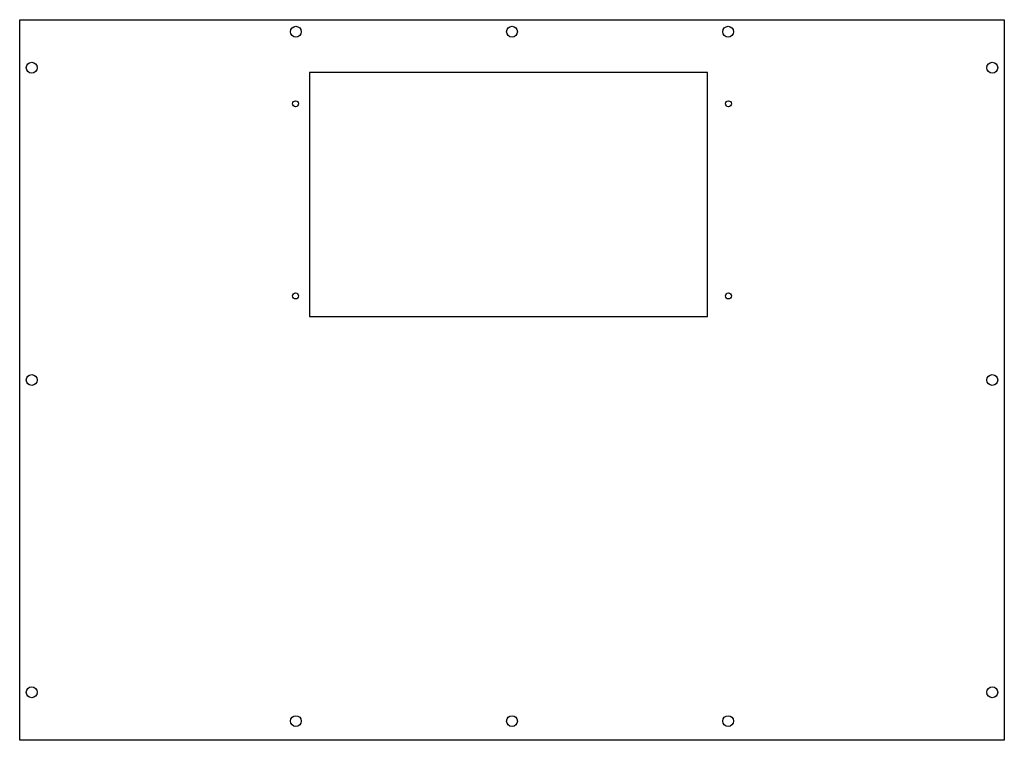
# Model space of a CAD drawing. Header units: millimetres. Extents: x -205 to 205, y -150 to 150.
import ezdxf

# ---------------------------------------------------------------- set-up
doc = ezdxf.new("R2010")
doc.units = ezdxf.units.MM

msp = doc.modelspace()

# ---------------------------------------------------------------- linework, layer by layer
at = {"color": 7, "linetype": 'Continuous', "lineweight": 25}
for p, q in [((-205, 150), (205, 150)), ((-205, -150), (-205, 150)), ((205, 150), (205, -150)), ((-84.3, 127.95), (-84.3, 26.45)), ((81.4, 127.95), (-84.3, 127.95)), ((81.4, 26.45), (81.4, 127.95)), ((-84.3, 26.45), (81.4, 26.45)), ((205, -150), (-205, -150))]:
    msp.add_line(p, q, dxfattribs=at)
for centre, radius in [((-90, 145), 2.25), ((0, 145), 2.25), ((90, 145), 2.25), ((-200, 130), 2.25), ((200, 130), 2.25), ((-90.15, 115), 1.25), ((90.15, 115), 1.25), ((-90.15, 35), 1.25), ((90.15, 35), 1.25), ((-200, 0), 2.25), ((200, 0), 2.25), ((-200, -130), 2.25), ((200, -130), 2.25), ((-90, -142), 2.25), ((0, -142), 2.25), ((90, -142), 2.25)]:
    msp.add_circle(centre, radius, dxfattribs=at)

doc.saveas('drawing.dxf')
